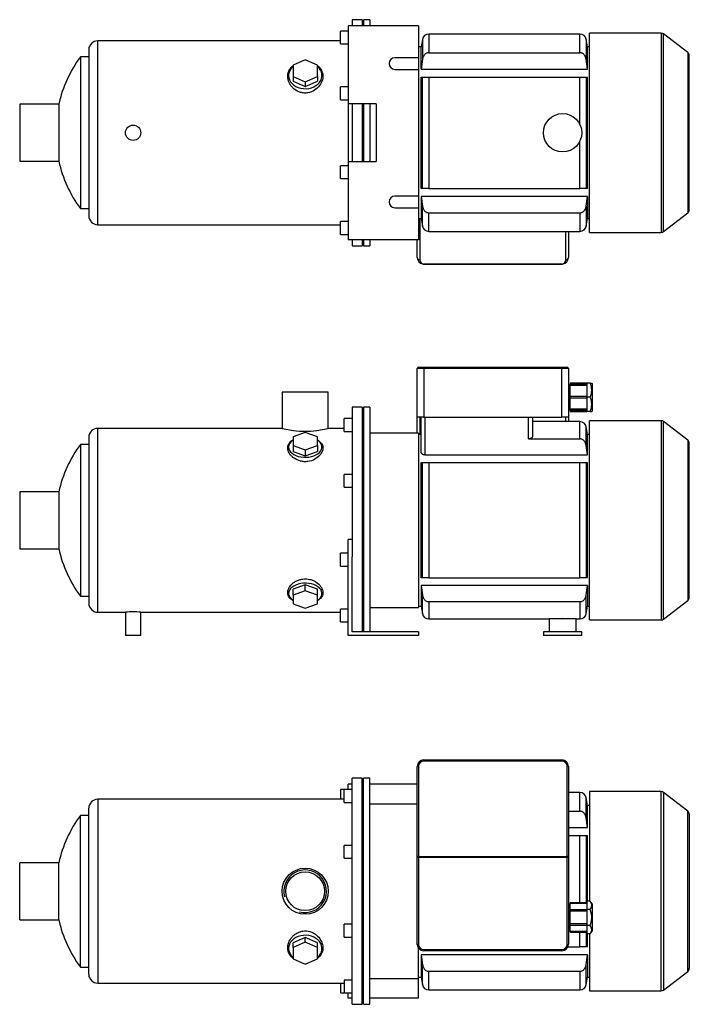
# Model space of a CAD drawing. Header units: millimetres. Extents: x 104 to 1166, y 28 to 800.
# Tile 1 of 2: x 104 to 627, y 32 to 800. Entities that reach past the tile are written whole.
import ezdxf

# ---------------------------------------------------------------- set-up
doc = ezdxf.new("R2010")
doc.units = ezdxf.units.MM
for name, color, linetype in [('1', 7, 'Continuous'), ('BASETTA_MEC_80_M', 7, 'Continuous'), ('CARCASSA_MEC_80-', 7, 'Continuous'), ('COPRIVENTOLA_MEC', 7, 'Continuous'), ('CORPO_MH_3-5_[8]', 7, 'Continuous'), ('FLANGIA_MOTORE_T', 7, 'Continuous'), ('PIEDINO_MEC_80_I', 7, 'Continuous'), ('STAFFA_3-5-9_INT', 7, 'Continuous')]:
    doc.layers.add(name, color=color, linetype=linetype)

# ---------------------------------------------------------------- blocks, each defined once
blk = doc.blocks.new('SE1')
at = {"layer": '1', "color": 7, "linetype": 'Continuous'}
for p, q in [((534.01, 110.58), (534.01, 111.09)), ((547.01, 111.09), (534.01, 111.09)), ((547.01, 110.58), (534.01, 110.58)), ((534.01, 105.59), (534.01, 110.58)), ((549.51, 112.29), (547.01, 112.29)), ((547.01, 112.29), (547.01, 109.12)), ((547.01, 109.12), (547.01, 105.94)), ((551.01, 110.32), (549.5, 112.3)), ((551.01, 110.32), (551.01, 88.86)), ((534.01, 104.65), (534.01, 105.59)), ((547.01, 105.59), (534.01, 105.59)), ((547.01, 104.65), (534.01, 104.65)), ((534.01, 94.53), (534.01, 104.65)), ((549.51, 105.94), (547.01, 105.94)), ((547.01, 105.94), (547.01, 99.59)), ((547.01, 94.53), (534.01, 94.53)), ((534.01, 93.59), (534.01, 94.53)), ((534.01, 88.6), (534.01, 93.59)), ((534.01, 93.59), (547.01, 93.59)), ((547.01, 99.59), (547.01, 93.24)), ((549.51, 93.24), (547.01, 93.24)), ((547.01, 93.24), (547.01, 90.06)), ((534.01, 88.6), (534.01, 88.09)), ((547.01, 88.6), (534.01, 88.6)), ((534.01, 88.09), (547.01, 88.09)), ((547.01, 90.06), (547.01, 86.89)), ((549.51, 86.89), (547.01, 86.89)), ((549.5, 86.88), (551.01, 88.86))]:
    blk.add_line(p, q, dxfattribs=at)
for points in [[(549.51, 105.94), (550.13, 106.76), (550.45, 107.5), (550.8, 108.33), (550.8, 109.12), (550.8, 109.91), (550.45, 110.73), (550.13, 111.47), (549.51, 112.29)], [(549.51, 93.24), (550.13, 94.88), (550.45, 96.36), (550.8, 98), (550.8, 99.58), (550.8, 101.16), (550.45, 102.82), (550.13, 104.3), (549.51, 105.94)], [(549.51, 86.89), (550.13, 87.71), (550.45, 88.45), (550.8, 89.27), (550.8, 90.07), (550.8, 90.85), (550.45, 91.68), (550.13, 92.42), (549.51, 93.24)]]:
    blk.add_open_spline(points, degree=2, knots=[0, 0, 0, 0.25, 0.25, 0.5, 0.5, 0.75, 0.75, 1, 1, 1], dxfattribs=at)
at = {"layer": 'BASETTA_MEC_80_M', "color": 7, "linetype": 'Continuous'}
for p, q in [((414.51, 147.06), (414.51, 217.59)), ((415.51, 217.75), (415.51, 147.21)), ((419.51, 222.59), (527.51, 222.59)), ((419.51, 222.59), (419.51, 221.75)), ((527.51, 221.75), (419.51, 221.75)), ((527.51, 222.59), (527.51, 221.75)), ((531.51, 147.21), (531.51, 217.75)), ((532.51, 217.59), (532.51, 147.06)), ((414.51, 146.43), (414.51, 147.06)), ((414.51, 78.59), (414.51, 146.43)), ((415.51, 146.43), (414.51, 146.43)), ((415.51, 147.21), (531.51, 147.21)), ((415.51, 147.21), (415.51, 146.43)), ((531.51, 146.43), (415.51, 146.43)), ((415.51, 146.43), (415.51, 78.59)), ((531.51, 146.43), (531.51, 147.21)), ((531.51, 78.59), (531.51, 146.43)), ((532.51, 146.43), (531.51, 146.43)), ((532.51, 147.06), (532.51, 146.43)), ((532.51, 146.43), (532.51, 78.59)), ((534.01, 107.09), (532.51, 107.09)), ((532.51, 92.09), (534.01, 92.09)), ((415.51, 78.59), (414.51, 78.59)), ((531.51, 78.59), (532.51, 78.59)), ((419.51, 74.59), (527.51, 74.59)), ((419.51, 74.59), (419.51, 73.59)), ((527.51, 73.59), (419.51, 73.59)), ((527.51, 74.59), (527.51, 73.59))]:
    blk.add_line(p, q, dxfattribs=at)
for centre, radius, start, end in [((419.51, 217.59), 5, 90, 180), ((419.51, 217.75), 4, 90, 180), ((527.51, 217.59), 5, 0, 90), ((527.51, 217.75), 4, 0, 90), ((419.51, 78.59), 5, 180, 270), ((419.51, 78.59), 4, 180, 270), ((527.51, 78.59), 4, 270, 0), ((527.51, 78.59), 5, 270, 0)]:
    blk.add_arc(centre, radius, start, end, dxfattribs=at)
for centre, major_axis, start_param, end_param in [((415.51, 217.59), (-1, 0), 4.712389, 6.283185), ((531.51, 217.59), (1, 0), 0, 1.570796), ((415.51, 147.06), (1, 0), 1.570796, 3.141593), ((531.51, 147.06), (1, 0), 0, 1.570796)]:
    blk.add_ellipse(centre, major_axis=major_axis, ratio=0.156434, start_param=start_param, end_param=end_param, dxfattribs=at)
at = {"layer": 'CARCASSA_MEC_80-', "color": 7, "linetype": 'Continuous'}
for p, q in [((541.55, 197.09), (532.51, 197.09)), ((541.55, 182.57), (541.55, 197.09)), ((546.47, 177.4), (546.47, 192.96)), ((547.51, 187.09), (546.47, 192.96)), ((547.51, 169.73), (547.51, 187.09)), ((549.01, 187.09), (547.51, 187.09)), ((532.51, 182.57), (541.55, 182.57)), ((547.51, 169.73), (546.47, 177.4)), ((532.51, 169.73), (547.51, 169.73)), ((532.51, 163.59), (541.55, 163.59)), ((541.55, 111.09), (541.55, 163.59)), ((541.55, 163.59), (546.47, 163.59)), ((546.47, 163.59), (547.51, 163.59)), ((546.47, 163.59), (546.47, 111.09)), ((547.51, 112.29), (547.51, 163.59)), ((541.55, 76.59), (541.55, 88.09)), ((546.47, 88.09), (546.47, 76.59)), ((547.51, 76.59), (547.51, 86.89)), ((547.51, 70.45), (417.51, 70.45)), ((417.51, 70.45), (417.51, 53.09)), ((532.09, 76.59), (541.55, 76.59)), ((546.47, 76.59), (541.55, 76.59)), ((547.51, 76.59), (546.47, 76.59)), ((546.47, 62.78), (547.51, 70.45)), ((547.51, 70.45), (547.51, 53.09)), ((418.54, 47.22), (418.54, 62.78)), ((546.47, 47.22), (546.47, 62.78)), ((423.47, 57.61), (541.55, 57.61)), ((423.47, 43.09), (423.47, 57.61)), ((541.55, 57.61), (541.55, 43.09)), ((415.51, 53.09), (417.51, 53.09)), ((417.51, 53.09), (418.54, 47.22)), ((546.47, 47.22), (547.51, 53.09)), ((547.51, 53.09), (549.01, 53.09)), ((423.47, 43.09), (541.55, 43.09))]:
    blk.add_line(p, q, dxfattribs=at)
for centre, start, end in [((541.55, 192.09), 10, 90), ((423.47, 48.09), 190, 270), ((541.55, 48.09), 270, 350)]:
    blk.add_arc(centre, 5, start, end, dxfattribs=at)
for points, knots in [([(546.47, 177.4), (546.38, 178.05), (546.22, 178.67), (545.84, 179.56), (545.69, 179.86), (545.35, 180.41), (545.16, 180.67), (544.74, 181.16), (544.5, 181.39), (544, 181.8), (543.72, 181.97), (543.29, 182.19), (543.14, 182.26), (542.83, 182.37), (542.68, 182.42), (542.2, 182.53), (541.88, 182.57), (541.55, 182.57)], [0, 0, 0, 0, 0.25, 0.25, 0.375, 0.375, 0.5, 0.5, 0.625, 0.625, 0.75, 0.75, 0.8125, 0.8125, 0.875, 0.875, 1, 1, 1, 1]), ([(418.54, 62.78), (418.63, 62.13), (418.8, 61.51), (419.18, 60.62), (419.32, 60.32), (419.66, 59.77), (419.85, 59.51), (420.28, 59.02), (420.51, 58.79), (421.02, 58.38), (421.29, 58.21), (421.73, 57.99), (421.88, 57.92), (422.19, 57.81), (422.34, 57.76), (422.81, 57.65), (423.14, 57.61), (423.47, 57.61)], [0, 0, 0, 0, 0.25, 0.25, 0.375, 0.375, 0.5, 0.5, 0.625, 0.625, 0.75, 0.75, 0.8125, 0.8125, 0.875, 0.875, 1, 1, 1, 1]), ([(541.55, 57.61), (541.88, 57.61), (542.2, 57.65), (542.83, 57.8), (543.14, 57.91), (543.71, 58.2), (543.99, 58.38), (544.5, 58.78), (544.73, 59.01), (545.16, 59.5), (545.35, 59.76), (545.69, 60.32), (545.83, 60.6), (546.09, 61.2), (546.19, 61.51), (546.36, 62.14), (546.43, 62.45), (546.47, 62.78)], [0, 0, 0, 0, 0.125, 0.125, 0.25, 0.25, 0.375, 0.375, 0.5, 0.5, 0.625, 0.625, 0.75, 0.75, 0.875, 0.875, 1, 1, 1, 1])]:
    blk.add_open_spline(points, degree=3, knots=knots, dxfattribs=at)
blk.add_open_spline([(417.51, 70.45), (417.84, 67.89), (418.19, 65.33), (418.54, 62.78)], degree=3, dxfattribs=at)
at = {"layer": 'COPRIVENTOLA_MEC', "color": 7, "linetype": 'Continuous'}
for p, q in [((549.01, 197.84), (549.01, 112.29)), ((604.99, 197.84), (549.01, 197.84)), ((604.99, 42.34), (604.99, 197.84)), ((606.82, 197.22), (606.82, 42.96)), ((625.83, 182.63), (606.82, 197.22)), ((625.83, 57.55), (625.83, 182.63)), ((627.01, 180.25), (627.01, 59.93)), ((549.01, 86.89), (549.01, 42.34)), ((606.82, 42.96), (625.83, 57.55)), ((549.01, 42.34), (604.99, 42.34))]:
    blk.add_line(p, q, dxfattribs=at)
for centre, start, end in [((604.99, 194.84), 52.5, 90), ((624.01, 180.25), 0, 52.5), ((624.01, 59.93), 307.5, 0), ((604.99, 45.34), 270, 307.5)]:
    blk.add_arc(centre, 3, start, end, dxfattribs=at)
at = {"layer": 'CORPO_MH_3-5_[8]', "color": 7, "linetype": 'Continuous'}
for p, q in [((363.51, 31.84), (363.51, 208.34)), ((371.51, 208.34), (363.51, 208.34)), ((371.51, 31.84), (371.51, 208.34)), ((357.51, 189.46), (357.51, 199.46)), ((363.51, 199.46), (357.51, 199.46)), ((157.91, 55.34), (157.91, 184.84)), ((164.91, 191.84), (164.91, 48.34)), ((357.51, 191.84), (164.91, 191.84)), ((357.51, 189.46), (363.51, 189.46)), ((151.35, 60.84), (151.35, 179.34)), ((157.91, 179.34), (151.35, 179.34)), ((357.51, 145.9), (357.51, 155.9)), ((363.51, 155.9), (357.51, 155.9)), ((103.91, 97.84), (103.91, 142.34)), ((134.42, 142.34), (103.91, 142.34)), ((134.42, 97.84), (134.42, 142.34)), ((357.51, 145.9), (363.51, 145.9)), ((103.91, 97.84), (134.42, 97.84)), ((357.51, 84.28), (357.51, 94.28)), ((363.51, 94.28), (357.51, 94.28)), ((327.01, 84.1), (317.51, 79.78)), ((327.01, 80.4), (317.51, 76.08)), ((317.51, 76.08), (317.51, 79.78)), ((336.51, 79.78), (327.01, 84.1)), ((327.01, 80.4), (327.01, 84.1)), ((336.51, 76.08), (327.01, 80.4)), ((336.51, 76.08), (336.51, 79.78)), ((357.51, 84.28), (363.51, 84.28)), ((317.51, 76.08), (317.51, 67.44)), ((336.51, 67.44), (336.51, 76.08)), ((317.51, 67.44), (327.01, 63.12)), ((327.01, 63.12), (336.51, 67.44)), ((151.35, 60.84), (157.91, 60.84)), ((164.91, 48.34), (357.51, 48.34)), ((357.51, 50.72), (357.51, 40.72)), ((363.51, 50.72), (357.51, 50.72)), ((357.51, 40.72), (363.51, 40.72)), ((363.51, 31.84), (371.51, 31.84))]:
    blk.add_line(p, q, dxfattribs=at)
for radius in [18, 15.15]:
    blk.add_circle((326.91, 120.09), radius, dxfattribs=at)
for centre, radius, start, end in [((164.91, 184.84), 7, 90, 180), ((231.91, 120.09), 100, 143.66538, 167.14409), ((326.91, 120.09), 16.62, 255, 195), ((231.91, 120.09), 100, 192.85591, 216.33462), ((164.91, 55.34), 7, 180, 270)]:
    blk.add_arc(centre, radius, start, end, dxfattribs=at)
for start_param, end_param in [(2.390244, 6.283185), (0, 0.751348)]:
    blk.add_ellipse((327.01, 75.45), major_axis=(-13, 0), ratio=0.788011, start_param=start_param, end_param=end_param, dxfattribs=at)
blk.add_open_spline([(317.5, 67.7), (317.14, 67.97), (316.8, 68.25), (315.92, 69.08), (315.42, 69.66), (314.14, 71.52), (313.6, 72.89), (313.15, 75.85), (313.25, 77.37), (314.09, 80.44), (314.82, 81.94), (316.37, 84.03), (316.95, 84.68), (318.25, 85.9), (318.98, 86.46), (320.54, 87.45), (321.36, 87.87), (323.11, 88.55), (324.05, 88.8), (326.87, 89.24), (328.84, 89.11), (331.57, 88.32), (332.46, 87.96), (334.11, 87.09), (334.88, 86.58), (337.02, 84.86), (338.17, 83.49), (339.87, 80.58), (340.42, 79.03), (340.86, 75.98), (340.76, 74.45), (339.93, 71.64), (339.18, 70.32), (337.68, 68.66), (337.14, 68.17), (336.53, 67.72)], degree=3, knots=[0.1389216, 0.1389216, 0.1389216, 0.1389216, 0.15625, 0.15625, 0.1875, 0.1875, 0.25, 0.25, 0.3125, 0.3125, 0.375, 0.375, 0.40625, 0.40625, 0.4375, 0.4375, 0.46875, 0.46875, 0.5, 0.5, 0.5625, 0.5625, 0.59375, 0.59375, 0.625, 0.625, 0.6875, 0.6875, 0.75, 0.75, 0.8125, 0.8125, 0.875, 0.875, 0.9041554, 0.9041554, 0.9041554, 0.9041554], dxfattribs=at)
at = {"layer": 'FLANGIA_MOTORE_T', "color": 7, "linetype": 'Continuous'}
for p, q in [((372.51, 31.84), (372.51, 208.34)), ((377.51, 208.34), (372.51, 208.34)), ((377.51, 31.84), (377.51, 208.34)), ((372.51, 206.84), (371.51, 206.84)), ((414.51, 188.09), (377.51, 188.09)), ((415.51, 52.09), (415.51, 75.59)), ((377.51, 52.09), (415.51, 52.09)), ((371.51, 33.34), (372.51, 33.34)), ((372.51, 31.84), (377.51, 31.84))]:
    blk.add_line(p, q, dxfattribs=at)
at = {"layer": 'STAFFA_3-5-9_INT', "color": 7, "linetype": 'Continuous'}
for p, q in [((363.51, 203.59), (360.51, 203.59)), ((360.51, 199.46), (360.51, 203.59)), ((414.51, 203.59), (377.51, 203.59)), ((354.51, 199.46), (354.51, 191.84)), ((357.51, 199.46), (354.51, 199.46)), ((354.51, 48.34), (354.51, 40.72)), ((415.51, 36.59), (415.51, 52.09)), ((354.51, 40.72), (357.51, 40.72)), ((360.51, 36.59), (360.51, 40.72)), ((363.51, 36.59), (360.51, 36.59)), ((415.51, 36.59), (377.51, 36.59))]:
    blk.add_line(p, q, dxfattribs=at)
blk = doc.blocks.new('SE2')
at = {"layer": '1', "color": 7, "linetype": 'Continuous'}
for p, q in [((534.01, 516.66), (534.01, 515.69)), ((547.01, 516.66), (534.01, 516.66)), ((534.01, 514.93), (534.01, 515.69)), ((547.01, 515.69), (534.01, 515.69)), ((549.51, 516.66), (547.01, 516.66)), ((547.01, 516.66), (547.01, 511.16)), ((549.51, 516.66), (550.8, 516.66)), ((551.01, 516.39), (550.8, 516.67)), ((551.01, 516.39), (551.01, 494.94)), ((547.01, 514.93), (534.01, 514.93)), ((534.01, 506.16), (534.01, 514.93)), ((547.01, 511.16), (547.01, 505.66)), ((534.01, 505.16), (534.01, 506.16)), ((547.01, 506.16), (534.01, 506.16)), ((534.01, 496.4), (534.01, 505.16)), ((534.01, 505.16), (547.01, 505.16)), ((549.51, 505.66), (547.01, 505.66)), ((547.01, 505.66), (547.01, 500.16)), ((547.01, 500.16), (547.01, 494.66)), ((547.01, 496.4), (534.01, 496.4)), ((534.01, 495.64), (534.01, 496.4)), ((534.01, 495.64), (534.01, 494.66)), ((534.01, 495.64), (547.01, 495.64)), ((534.01, 494.66), (547.01, 494.66)), ((549.51, 494.66), (547.01, 494.66)), ((549.51, 494.66), (550.8, 494.66)), ((550.8, 494.66), (551.01, 494.94))]:
    blk.add_line(p, q, dxfattribs=at)
for centre in [(538.29, 511.16), (538.29, 500.16)]:
    blk.add_arc(centre, 12.5, 333.89139, 26.10861, dxfattribs=at)
at = {"layer": 'BASETTA_MEC_80_M', "color": 7, "linetype": 'Continuous'}
for p, q in [((414.51, 490.16), (414.51, 528.16)), ((419.51, 528.16), (414.51, 528.16)), ((415.51, 529.16), (419.51, 529.16)), ((419.51, 529.16), (527.51, 529.16)), ((419.51, 529.16), (419.51, 528.16)), ((419.51, 528.16), (419.51, 490.16)), ((527.51, 528.16), (419.51, 528.16)), ((527.51, 529.16), (531.51, 529.16)), ((527.51, 529.16), (527.51, 528.16)), ((527.51, 490.16), (527.51, 528.16)), ((532.51, 528.16), (527.51, 528.16)), ((532.51, 528.16), (532.51, 490.16)), ((534.01, 513.16), (532.51, 513.16)), ((532.51, 498.16), (534.01, 498.16)), ((419.51, 490.16), (414.51, 490.16)), ((414.51, 477.66), (414.51, 490.16)), ((416.51, 490.16), (416.51, 476.66)), ((419.51, 490.16), (527.51, 490.16)), ((532.51, 490.16), (527.51, 490.16)), ((530.51, 486.66), (530.51, 490.16)), ((532.51, 490.16), (532.51, 486.66))]:
    blk.add_line(p, q, dxfattribs=at)
for centre, start, end in [((415.51, 528.16), 90, 180), ((531.51, 528.16), 0, 90)]:
    blk.add_arc(centre, 1, start, end, dxfattribs=at)
at = {"layer": 'CARCASSA_MEC_80-', "color": 7, "linetype": 'Continuous'}
for p, q in [((417.51, 463.04), (417.51, 490.16)), ((420.51, 490.16), (420.51, 460.62)), ((501.51, 473.2), (501.51, 490.16)), ((504.51, 490.16), (504.51, 475.15)), ((541.55, 486.66), (504.51, 486.66)), ((541.55, 473.2), (541.55, 486.66)), ((417.51, 476.66), (415.51, 476.66)), ((546.47, 468.12), (546.47, 482.53)), ((547.51, 476.66), (546.47, 482.53)), ((547.51, 460.62), (547.51, 476.66)), ((549.01, 476.66), (547.51, 476.66)), ((501.51, 473.2), (541.55, 473.2)), ((547.51, 460.62), (546.47, 468.12)), ((417.51, 364.66), (417.51, 454.66)), ((417.51, 454.66), (418.54, 454.66)), ((418.54, 364.66), (418.54, 454.66)), ((418.54, 454.66), (423.47, 454.66)), ((420.51, 460.62), (547.51, 460.62)), ((423.47, 454.66), (541.55, 454.66)), ((423.47, 454.66), (423.47, 364.66)), ((541.55, 364.66), (541.55, 454.66)), ((541.55, 454.66), (546.47, 454.66)), ((546.47, 454.66), (547.51, 454.66)), ((546.47, 454.66), (546.47, 364.66)), ((547.51, 364.66), (547.51, 454.66)), ((418.54, 364.66), (417.51, 364.66)), ((423.47, 364.66), (418.54, 364.66)), ((423.47, 364.66), (541.55, 364.66)), ((546.47, 364.66), (541.55, 364.66)), ((547.51, 364.66), (546.47, 364.66)), ((547.51, 358.71), (417.51, 358.71)), ((417.51, 358.71), (417.51, 342.66)), ((417.51, 358.71), (418.54, 351.2)), ((546.47, 351.2), (547.51, 358.71)), ((547.51, 358.71), (547.51, 342.66)), ((418.54, 336.8), (418.54, 351.2)), ((423.47, 346.13), (541.55, 346.13)), ((423.47, 346.13), (423.47, 332.66)), ((541.55, 346.13), (541.55, 332.66)), ((546.47, 336.8), (546.47, 351.2)), ((415.51, 342.66), (417.51, 342.66)), ((417.51, 342.66), (418.54, 336.8)), ((546.47, 336.8), (547.51, 342.66)), ((547.51, 342.66), (549.01, 342.66)), ((423.47, 332.66), (517.51, 332.66)), ((538.51, 332.66), (541.55, 332.66))]:
    blk.add_line(p, q, dxfattribs=at)
for centre, radius, start, end in [((541.55, 481.66), 5, 10, 90), ((423.47, 337.66), 5, 190, 270), ((528.01, 255.85), 77.01, 85.9047, 94.0953), ((541.55, 337.66), 5, 270, 350)]:
    blk.add_arc(centre, radius, start, end, dxfattribs=at)
for points, knots in [([(504.51, 475.15), (504.51, 474.92), (504.44, 474.7), (504.24, 474.37), (504.16, 474.26), (503.96, 474.05), (503.85, 473.95), (503.59, 473.76), (503.44, 473.67), (503.12, 473.51), (502.94, 473.44), (502.56, 473.32), (502.36, 473.28), (501.94, 473.22), (501.73, 473.2), (501.51, 473.2)], [0, 0, 0, 0, 0.25, 0.25, 0.375, 0.375, 0.5, 0.5, 0.625, 0.625, 0.75, 0.75, 0.875, 0.875, 1, 1, 1, 1]), ([(546.47, 468.12), (546.38, 468.76), (546.21, 469.38), (545.83, 470.26), (545.68, 470.55), (545.34, 471.09), (545.15, 471.35), (544.73, 471.83), (544.49, 472.05), (543.98, 472.45), (543.71, 472.62), (543.27, 472.83), (543.12, 472.89), (542.82, 473), (542.67, 473.05), (542.2, 473.16), (541.87, 473.2), (541.55, 473.2)], [0, 0, 0, 0, 0.25, 0.25, 0.375, 0.375, 0.5, 0.5, 0.625, 0.625, 0.75, 0.75, 0.8125, 0.8125, 0.875, 0.875, 1, 1, 1, 1]), ([(420.51, 460.62), (420.28, 460.62), (420.06, 460.64), (419.63, 460.73), (419.42, 460.79), (419.04, 460.94), (418.86, 461.03), (418.54, 461.23), (418.4, 461.34), (418.14, 461.58), (418.03, 461.7), (417.84, 461.96), (417.76, 462.09), (417.64, 462.36), (417.59, 462.49), (417.52, 462.76), (417.51, 462.9), (417.51, 463.04)], [0, 0, 0, 0, 0.125, 0.125, 0.25, 0.25, 0.375, 0.375, 0.5, 0.5, 0.625, 0.625, 0.75, 0.75, 0.875, 0.875, 1, 1, 1, 1]), ([(418.54, 351.2), (418.63, 350.56), (418.8, 349.95), (419.18, 349.07), (419.33, 348.78), (419.67, 348.24), (419.87, 347.98), (420.29, 347.5), (420.53, 347.27), (421.04, 346.88), (421.31, 346.71), (421.74, 346.5), (421.89, 346.43), (422.2, 346.32), (422.35, 346.28), (422.82, 346.17), (423.14, 346.13), (423.47, 346.13)], [0, 0, 0, 0, 0.25, 0.25, 0.375, 0.375, 0.5, 0.5, 0.625, 0.625, 0.75, 0.75, 0.8125, 0.8125, 0.875, 0.875, 1, 1, 1, 1]), ([(541.55, 346.13), (541.87, 346.13), (542.19, 346.17), (542.81, 346.31), (543.12, 346.42), (543.7, 346.7), (543.97, 346.87), (544.48, 347.27), (544.72, 347.49), (545.14, 347.97), (545.34, 348.23), (545.68, 348.77), (545.83, 349.06), (546.08, 349.64), (546.19, 349.95), (546.36, 350.57), (546.43, 350.88), (546.47, 351.2)], [0, 0, 0, 0, 0.125, 0.125, 0.25, 0.25, 0.375, 0.375, 0.5, 0.5, 0.625, 0.625, 0.75, 0.75, 0.875, 0.875, 1, 1, 1, 1])]:
    blk.add_open_spline(points, degree=3, knots=knots, dxfattribs=at)
at = {"layer": 'COPRIVENTOLA_MEC', "color": 7, "linetype": 'Continuous'}
for p, q in [((549.01, 331.91), (549.01, 487.41)), ((604.99, 487.41), (549.01, 487.41)), ((604.99, 487.41), (604.99, 331.91)), ((606.82, 332.53), (606.82, 486.79)), ((625.83, 472.2), (606.82, 486.79)), ((625.83, 472.2), (625.83, 347.13)), ((627.01, 349.51), (627.01, 469.82)), ((606.82, 332.53), (625.83, 347.13)), ((549.01, 331.91), (604.99, 331.91))]:
    blk.add_line(p, q, dxfattribs=at)
for centre, start, end in [((604.99, 484.41), 52.5, 90), ((624.01, 469.82), 0, 52.5), ((624.01, 349.51), 307.5, 0), ((604.99, 334.91), 270, 307.5)]:
    blk.add_arc(centre, 3, start, end, dxfattribs=at)
at = {"layer": 'CORPO_MH_3-5_[8]', "color": 7, "linetype": 'Continuous'}
for p, q in [((344.91, 509.66), (308.91, 509.66)), ((308.91, 509.66), (308.91, 481.41)), ((344.91, 481.41), (344.91, 509.66)), ((363.51, 497.91), (363.51, 381.1)), ((371.51, 497.91), (363.51, 497.91)), ((371.51, 497.91), (371.51, 322.66)), ((357.51, 479.04), (357.51, 489.04)), ((363.51, 489.04), (357.51, 489.04)), ((164.91, 337.91), (164.91, 481.41)), ((308.94, 481.41), (164.91, 481.41)), ((327.01, 478.28), (317.51, 474.9)), ((336.51, 474.9), (327.01, 478.28)), ((357.51, 481.41), (344.91, 481.41)), ((357.51, 479.04), (363.51, 479.04)), ((151.35, 468.91), (151.35, 350.41)), ((157.91, 468.91), (151.35, 468.91)), ((157.91, 474.41), (157.91, 344.91)), ((317.51, 474.9), (317.51, 468.15)), ((336.51, 468.15), (336.51, 474.9)), ((317.51, 468.15), (317.51, 463.42)), ((317.51, 468.15), (327.01, 464.77)), ((317.51, 463.42), (327.01, 460.04)), ((327.01, 464.77), (336.51, 468.15)), ((327.01, 464.77), (327.01, 460.04)), ((327.01, 460.04), (336.51, 463.42)), ((336.51, 468.15), (336.51, 463.42)), ((357.51, 435.47), (357.51, 445.47)), ((363.51, 445.47), (357.51, 445.47)), ((103.91, 431.91), (103.91, 387.41)), ((134.42, 431.91), (103.91, 431.91)), ((134.42, 431.91), (134.42, 387.41)), ((357.51, 435.47), (363.51, 435.47)), ((103.91, 387.41), (134.42, 387.41)), ((327.01, 359.29), (317.51, 355.91)), ((317.51, 351.18), (317.51, 355.91)), ((327.01, 354.56), (317.51, 351.18)), ((336.51, 355.91), (327.01, 359.29)), ((327.01, 354.56), (327.01, 359.29)), ((336.51, 351.18), (327.01, 354.56)), ((336.51, 351.18), (336.51, 355.91)), ((151.35, 350.41), (157.91, 350.41)), ((317.51, 351.18), (317.51, 344.43)), ((336.51, 344.43), (336.51, 351.18)), ((317.51, 344.43), (327.01, 341.05)), ((327.01, 341.05), (336.51, 344.43)), ((164.91, 337.91), (186.51, 337.91)), ((186.51, 337.91), (186.51, 319.66)), ((198.49, 337.91), (354.51, 337.91)), ((198.51, 319.66), (198.51, 337.92)), ((198.51, 319.66), (186.51, 319.66))]:
    blk.add_line(p, q, dxfattribs=at)
for centre, radius, start, end in [((164.91, 474.41), 7, 90, 180), ((326.91, 550.89), 71.77, 255.4749, 284.5251), ((231.91, 409.66), 100, 143.66538, 167.14409), ((231.91, 409.66), 100, 192.85591, 216.33462), ((164.91, 344.91), 7, 180, 270), ((192.51, 266.41), 71.76, 85.20375, 94.79625)]:
    blk.add_arc(centre, radius, start, end, dxfattribs=at)
for centre, start_param, end_param in [((327.01, 466.79), 0, 3.892941), ((327.01, 466.79), 5.531837, 6.283185), ((327.01, 352.53), 2.390244, 6.283185), ((327.01, 352.53), 0, 0.751348)]:
    blk.add_ellipse(centre, major_axis=(-13, 0), ratio=0.615661, start_param=start_param, end_param=end_param, dxfattribs=at)
for points, knots in [([(328.99, 455.51), (328.03, 455.39), (327.08, 455.35), (325.19, 455.46), (324.23, 455.61), (321.5, 456.29), (319.82, 457.06), (317.71, 458.5), (317.06, 459.03), (315.92, 460.13), (315.42, 460.71), (314.14, 462.51), (313.6, 463.74), (313.15, 466.18), (313.25, 467.34), (314.09, 469.49), (314.82, 470.45), (316.34, 471.67), (316.88, 472.03), (317.49, 472.35)], [0, 0, 0, 0, 0.03125, 0.03125, 0.0625, 0.0625, 0.125, 0.125, 0.15625, 0.15625, 0.1875, 0.1875, 0.25, 0.25, 0.3125, 0.3125, 0.375, 0.375, 0.4043708, 0.4043708, 0.4043708, 0.4043708]), ([(336.54, 472.34), (337.53, 471.81), (338.36, 471.19), (339.87, 469.58), (340.42, 468.53), (340.86, 466.28), (340.76, 465.06), (339.93, 462.62), (339.18, 461.37), (337.13, 459.1), (335.8, 458.03), (332.71, 456.37), (330.9, 455.76), (328.99, 455.51)], [0.6394434, 0.6394434, 0.6394434, 0.6394434, 0.6875, 0.6875, 0.75, 0.75, 0.8125, 0.8125, 0.875, 0.875, 0.9375, 0.9375, 1, 1, 1, 1]), ([(317.5, 346.97), (317.14, 347.16), (316.8, 347.37), (315.92, 347.96), (315.42, 348.38), (314.14, 349.76), (313.6, 350.79), (313.15, 353.06), (313.25, 354.26), (314.09, 356.72), (314.82, 357.94), (316.37, 359.66), (316.95, 360.21), (318.25, 361.22), (318.98, 361.7), (320.54, 362.54), (321.36, 362.89), (323.11, 363.47), (324.05, 363.69), (326.87, 364.06), (328.84, 363.95), (331.57, 363.28), (332.46, 362.97), (334.11, 362.23), (334.88, 361.8), (337.02, 360.35), (338.17, 359.22), (339.87, 356.83), (340.42, 355.58), (340.86, 353.16), (340.76, 351.98), (339.93, 349.84), (339.18, 348.87), (337.68, 347.66), (337.14, 347.3), (336.53, 346.98)], [0.1389216, 0.1389216, 0.1389216, 0.1389216, 0.15625, 0.15625, 0.1875, 0.1875, 0.25, 0.25, 0.3125, 0.3125, 0.375, 0.375, 0.40625, 0.40625, 0.4375, 0.4375, 0.46875, 0.46875, 0.5, 0.5, 0.5625, 0.5625, 0.59375, 0.59375, 0.625, 0.625, 0.6875, 0.6875, 0.75, 0.75, 0.8125, 0.8125, 0.875, 0.875, 0.9041554, 0.9041554, 0.9041554, 0.9041554])]:
    blk.add_open_spline(points, degree=3, knots=knots, dxfattribs=at)
at = {"layer": 'FLANGIA_MOTORE_T', "color": 7, "linetype": 'Continuous'}
for p, q in [((372.51, 496.41), (371.51, 496.41)), ((372.51, 497.91), (372.51, 322.66)), ((377.51, 497.91), (372.51, 497.91)), ((377.51, 497.91), (377.51, 322.66)), ((415.51, 477.66), (377.51, 477.66)), ((415.51, 477.66), (415.51, 341.66)), ((377.51, 341.66), (415.51, 341.66)), ((371.51, 322.91), (372.51, 322.91))]:
    blk.add_line(p, q, dxfattribs=at)
at = {"layer": 'PIEDINO_MEC_80_I', "color": 7, "linetype": 'Continuous'}
for p, q in [((538.51, 332.66), (517.51, 332.66)), ((517.51, 332.66), (517.51, 322.66)), ((538.51, 322.66), (538.51, 332.66)), ((543.01, 322.66), (513.01, 322.66)), ((513.01, 322.66), (513.01, 319.66)), ((543.01, 319.66), (513.01, 319.66)), ((543.01, 319.66), (543.01, 322.66))]:
    blk.add_line(p, q, dxfattribs=at)
at = {"layer": 'STAFFA_3-5-9_INT', "color": 7, "linetype": 'Continuous'}
for p, q in [((360.51, 319.66), (360.51, 394.66)), ((363.51, 394.66), (360.51, 394.66)), ((354.51, 373.86), (354.51, 383.86)), ((360.51, 383.86), (354.51, 383.86)), ((363.51, 322.66), (363.51, 381.1)), ((354.51, 373.86), (360.51, 373.86)), ((354.51, 330.29), (354.51, 340.29)), ((360.51, 340.29), (354.51, 340.29)), ((354.51, 330.29), (360.51, 330.29)), ((415.51, 319.66), (360.51, 319.66)), ((415.51, 322.66), (363.51, 322.66)), ((415.51, 322.66), (415.51, 319.66))]:
    blk.add_line(p, q, dxfattribs=at)
blk = doc.blocks.new('SE3')
at = {"layer": 'BASETTA_MEC_80_M', "color": 7, "linetype": 'Continuous'}
for p, q in [((416.51, 645.15), (416.51, 612.88)), ((530.51, 612.88), (530.51, 635.15)), ((532.51, 635.15), (532.51, 614.65)), ((414.51, 614.65), (414.51, 628.65)), ((419.04, 609.69), (418.66, 609.72)), ((419.04, 609.69), (527.98, 609.69)), ((527.51, 609.65), (419.51, 609.65)), ((528.35, 609.72), (527.98, 609.69))]:
    blk.add_line(p, q, dxfattribs=at)
for centre, radius, start, end in [((419.51, 614.65), 5, 180, 260.25299), ((419.68, 612.8), 3.18, 178.53632, 258.24971), ((419.51, 614.65), 5, 260.25299, 270), ((527.51, 614.65), 5, 270, 279.74701), ((527.33, 612.8), 3.18, 281.75029, 1.46368), ((527.51, 614.65), 5, 279.74701, 0)]:
    blk.add_arc(centre, radius, start, end, dxfattribs=at)
for centre, major_axis, start_param, end_param in [((416.51, 614.65), (2, 0), 3.141593, 4.712389), ((530.51, 614.65), (-2, 0), 1.570796, 3.141593)]:
    blk.add_ellipse(centre, major_axis=major_axis, ratio=0.884615, start_param=start_param, end_param=end_param, dxfattribs=at)
at = {"layer": 'CARCASSA_MEC_80-', "color": 7, "linetype": 'Continuous'}
for p, q in [((418.54, 785.02), (417.51, 779.15)), ((418.54, 785.02), (418.54, 769.46)), ((423.47, 789.15), (423.47, 774.63)), ((541.55, 789.15), (423.47, 789.15)), ((541.55, 774.63), (541.55, 789.15)), ((546.47, 785.02), (546.47, 769.46)), ((547.51, 779.15), (546.47, 785.02)), ((417.51, 779.15), (415.51, 779.15)), ((417.51, 761.79), (417.51, 779.15)), ((547.51, 761.79), (547.51, 779.15)), ((549.01, 779.15), (547.51, 779.15)), ((423.47, 774.63), (541.55, 774.63)), ((547.51, 761.79), (546.47, 769.46)), ((417.51, 761.79), (547.51, 761.79)), ((417.51, 668.65), (417.51, 755.65)), ((417.51, 755.65), (418.54, 755.65)), ((418.54, 668.65), (418.54, 755.65)), ((418.54, 755.65), (423.47, 755.65)), ((423.47, 755.65), (541.55, 755.65)), ((423.47, 755.65), (423.47, 668.65)), ((541.55, 718.6), (541.55, 755.65)), ((541.55, 755.65), (546.47, 755.65)), ((546.47, 755.65), (547.51, 755.65)), ((546.47, 755.65), (546.47, 668.65)), ((547.51, 668.65), (547.51, 755.65)), ((541.55, 668.65), (541.55, 705.7)), ((418.54, 668.65), (417.51, 668.65)), ((423.47, 668.65), (418.54, 668.65)), ((423.47, 668.65), (541.55, 668.65)), ((546.47, 668.65), (541.55, 668.65)), ((547.51, 668.65), (546.47, 668.65)), ((547.51, 662.51), (417.51, 662.51)), ((417.51, 662.51), (417.51, 645.15)), ((417.51, 662.51), (418.54, 654.84)), ((546.47, 654.84), (547.51, 662.51)), ((547.51, 662.51), (547.51, 645.15)), ((418.54, 639.28), (418.54, 654.84)), ((546.47, 654.84), (546.47, 639.28)), ((423.47, 649.67), (541.55, 649.67)), ((423.47, 635.15), (423.47, 649.67)), ((541.55, 649.67), (541.55, 635.15)), ((415.51, 645.15), (417.51, 645.15)), ((417.51, 645.15), (418.54, 639.28)), ((546.47, 639.28), (547.51, 645.15)), ((547.51, 645.15), (549.01, 645.15)), ((423.47, 635.15), (541.55, 635.15))]:
    blk.add_line(p, q, dxfattribs=at)
for centre, start, end in [((423.47, 784.15), 90, 170), ((541.55, 784.15), 10, 90), ((423.47, 640.15), 190, 270), ((541.55, 640.15), 270, 350)]:
    blk.add_arc(centre, 5, start, end, dxfattribs=at)
blk.add_open_spline([(418.54, 769.46), (418.19, 766.91), (417.84, 764.35), (417.51, 761.79)], degree=3, dxfattribs=at)
for points, knots in [([(423.47, 774.63), (423.14, 774.63), (422.82, 774.59), (422.19, 774.44), (421.88, 774.33), (421.3, 774.04), (421.03, 773.86), (420.52, 773.46), (420.29, 773.23), (419.86, 772.74), (419.67, 772.48), (419.33, 771.92), (419.18, 771.64), (418.93, 771.04), (418.82, 770.73), (418.65, 770.1), (418.59, 769.79), (418.54, 769.46)], [0, 0, 0, 0, 0.125, 0.125, 0.25, 0.25, 0.375, 0.375, 0.5, 0.5, 0.625, 0.625, 0.75, 0.75, 0.875, 0.875, 1, 1, 1, 1]), ([(546.47, 769.46), (546.38, 770.11), (546.22, 770.73), (545.84, 771.62), (545.69, 771.92), (545.35, 772.47), (545.16, 772.73), (544.74, 773.22), (544.5, 773.45), (544, 773.85), (543.72, 774.03), (543.29, 774.25), (543.14, 774.32), (542.83, 774.43), (542.68, 774.48), (542.2, 774.59), (541.88, 774.63), (541.55, 774.63)], [0, 0, 0, 0, 0.25, 0.25, 0.375, 0.375, 0.5, 0.5, 0.625, 0.625, 0.75, 0.75, 0.8125, 0.8125, 0.875, 0.875, 1, 1, 1, 1]), ([(418.54, 654.84), (418.63, 654.19), (418.8, 653.57), (419.18, 652.68), (419.32, 652.38), (419.66, 651.83), (419.85, 651.57), (420.28, 651.08), (420.51, 650.85), (421.02, 650.44), (421.29, 650.27), (421.73, 650.05), (421.88, 649.98), (422.19, 649.87), (422.34, 649.82), (422.81, 649.71), (423.14, 649.67), (423.47, 649.67)], [0, 0, 0, 0, 0.25, 0.25, 0.375, 0.375, 0.5, 0.5, 0.625, 0.625, 0.75, 0.75, 0.8125, 0.8125, 0.875, 0.875, 1, 1, 1, 1]), ([(541.55, 649.67), (541.88, 649.67), (542.2, 649.71), (542.83, 649.86), (543.14, 649.97), (543.71, 650.26), (543.99, 650.44), (544.5, 650.84), (544.73, 651.07), (545.16, 651.56), (545.35, 651.82), (545.69, 652.37), (545.83, 652.66), (546.09, 653.26), (546.19, 653.57), (546.36, 654.2), (546.43, 654.51), (546.47, 654.84)], [0, 0, 0, 0, 0.125, 0.125, 0.25, 0.25, 0.375, 0.375, 0.5, 0.5, 0.625, 0.625, 0.75, 0.75, 0.875, 0.875, 1, 1, 1, 1])]:
    blk.add_open_spline(points, degree=3, knots=knots, dxfattribs=at)
at = {"layer": 'COPRIVENTOLA_MEC', "color": 7, "linetype": 'Continuous'}
for p, q in [((549.01, 634.4), (549.01, 789.9)), ((604.99, 789.9), (549.01, 789.9)), ((604.99, 789.9), (604.99, 634.4)), ((606.82, 635.02), (606.82, 789.28)), ((625.83, 774.69), (606.82, 789.28)), ((625.83, 774.69), (625.83, 649.61)), ((627.01, 651.99), (627.01, 772.31)), ((606.82, 635.02), (625.83, 649.61)), ((549.01, 634.4), (604.99, 634.4))]:
    blk.add_line(p, q, dxfattribs=at)
for centre, start, end in [((604.99, 786.9), 52.5, 90), ((624.01, 772.31), 0, 52.5), ((624.01, 651.99), 307.5, 0), ((604.99, 637.4), 270, 307.5)]:
    blk.add_arc(centre, 3, start, end, dxfattribs=at)
at = {"layer": 'CORPO_MH_3-5_[8]', "color": 7, "linetype": 'Continuous'}
for p, q in [((363.51, 800.4), (363.51, 795.65)), ((371.51, 800.4), (363.51, 800.4)), ((371.51, 800.4), (371.51, 795.65)), ((157.91, 776.9), (157.91, 647.4)), ((164.91, 640.4), (164.91, 783.9)), ((354.51, 783.9), (164.91, 783.9)), ((151.35, 771.4), (151.35, 652.9)), ((157.91, 771.4), (151.35, 771.4)), ((327.01, 769.12), (317.51, 764.8)), ((336.51, 764.8), (327.01, 769.12)), ((317.51, 764.8), (317.51, 756.16)), ((336.51, 756.16), (336.51, 764.8)), ((317.51, 756.16), (317.51, 752.46)), ((317.51, 756.16), (327.01, 751.83)), ((327.01, 751.83), (336.51, 756.16)), ((336.51, 756.16), (336.51, 752.46)), ((317.51, 752.46), (327.01, 748.14)), ((327.01, 748.14), (336.51, 752.46)), ((327.01, 751.83), (327.01, 748.14)), ((103.91, 734.4), (103.91, 689.9)), ((134.42, 734.4), (103.91, 734.4)), ((134.42, 734.4), (134.42, 689.9)), ((363.51, 734.65), (363.51, 689.65)), ((371.51, 734.65), (371.51, 689.65)), ((103.91, 689.9), (134.42, 689.9)), ((151.35, 652.9), (157.91, 652.9)), ((164.91, 640.4), (354.51, 640.4)), ((363.51, 628.65), (363.51, 623.9)), ((363.51, 623.9), (371.51, 623.9)), ((371.51, 628.65), (371.51, 623.9))]:
    blk.add_line(p, q, dxfattribs=at)
blk.add_circle((192.51, 712.15), 6, dxfattribs=at)
for centre, radius, start, end in [((164.91, 776.9), 7, 90, 180), ((231.91, 712.15), 100, 143.66538, 167.14409), ((231.91, 712.15), 100, 192.85591, 216.33462), ((164.91, 647.4), 7, 180, 270)]:
    blk.add_arc(centre, radius, start, end, dxfattribs=at)
for start_param, end_param in [(0, 3.892941), (5.531837, 6.283185)]:
    blk.add_ellipse((327.01, 756.78), major_axis=(-13, 0), ratio=0.788011, start_param=start_param, end_param=end_param, dxfattribs=at)
for points, knots in [([(328.99, 743.28), (328.03, 743.14), (327.08, 743.1), (325.19, 743.22), (324.23, 743.4), (321.5, 744.19), (319.82, 745.11), (317.71, 746.82), (317.06, 747.45), (315.92, 748.78), (315.42, 749.48), (314.14, 751.67), (313.6, 753.2), (313.15, 756.28), (313.25, 757.77), (314.09, 760.61), (314.82, 761.9), (316.34, 763.58), (316.88, 764.07), (317.49, 764.53)], [0, 0, 0, 0, 0.03125, 0.03125, 0.0625, 0.0625, 0.125, 0.125, 0.15625, 0.15625, 0.1875, 0.1875, 0.25, 0.25, 0.3125, 0.3125, 0.375, 0.375, 0.4043708, 0.4043708, 0.4043708, 0.4043708]), ([(336.54, 764.52), (337.53, 763.77), (338.36, 762.91), (339.87, 760.73), (340.42, 759.33), (340.86, 756.41), (340.76, 754.86), (339.93, 751.81), (339.18, 750.28), (337.13, 747.53), (335.8, 746.26), (332.71, 744.29), (330.9, 743.58), (328.99, 743.28)], [0.6394434, 0.6394434, 0.6394434, 0.6394434, 0.6875, 0.6875, 0.75, 0.75, 0.8125, 0.8125, 0.875, 0.875, 0.9375, 0.9375, 1, 1, 1, 1])]:
    blk.add_open_spline(points, degree=3, knots=knots, dxfattribs=at)
at = {"layer": 'FLANGIA_MOTORE_T', "color": 7, "linetype": 'Continuous'}
for p, q in [((372.51, 800.4), (372.51, 795.65)), ((377.51, 800.4), (372.51, 800.4)), ((377.51, 800.4), (377.51, 795.65)), ((372.51, 798.9), (371.51, 798.9)), ((415.51, 770.65), (415.51, 761.65)), ((372.51, 734.65), (372.51, 689.65)), ((377.51, 734.65), (377.51, 689.65)), ((415.51, 662.65), (415.51, 653.65)), ((371.51, 625.4), (372.51, 625.4)), ((372.51, 628.65), (372.51, 623.9)), ((372.51, 623.9), (377.51, 623.9)), ((377.51, 628.65), (377.51, 623.9))]:
    blk.add_line(p, q, dxfattribs=at)
at = {"layer": 'PIEDINO_MEC_80_I', "color": 7, "linetype": 'Continuous'}
blk.add_circle((528.01, 712.15), 15, dxfattribs=at)
at = {"layer": 'STAFFA_3-5-9_INT', "color": 7, "linetype": 'Continuous'}
for p, q in [((415.51, 795.65), (360.51, 795.65)), ((360.51, 795.65), (360.51, 734.65)), ((415.51, 795.65), (415.51, 770.65)), ((354.51, 781.52), (354.51, 791.52)), ((360.51, 791.52), (354.51, 791.52)), ((354.51, 781.52), (360.51, 781.52)), ((415.51, 770.65), (396.91, 770.65)), ((396.91, 761.65), (415.51, 761.65)), ((415.51, 761.65), (415.51, 662.65)), ((354.51, 737.96), (354.51, 747.96)), ((360.51, 747.96), (354.51, 747.96)), ((354.51, 737.96), (360.51, 737.96)), ((360.51, 734.65), (360.51, 689.65)), ((382.51, 734.65), (360.51, 734.65)), ((382.51, 734.65), (382.51, 689.65)), ((354.51, 676.34), (354.51, 686.34)), ((360.51, 686.34), (354.51, 686.34)), ((360.51, 689.65), (360.51, 628.65)), ((360.51, 689.65), (382.51, 689.65)), ((354.51, 676.34), (360.51, 676.34)), ((415.51, 662.65), (396.91, 662.65)), ((396.91, 653.65), (415.51, 653.65)), ((415.51, 653.65), (415.51, 628.65)), ((354.51, 632.78), (354.51, 642.78)), ((360.51, 642.78), (354.51, 642.78)), ((354.51, 632.78), (360.51, 632.78)), ((415.51, 628.65), (360.51, 628.65))]:
    blk.add_line(p, q, dxfattribs=at)
for centre in [(396.91, 766.15), (396.91, 658.15)]:
    blk.add_arc(centre, 4.5, 90, 270, dxfattribs=at)

msp = doc.modelspace()

# ---------------------------------------------------------------- block references
for name in ['SE3', 'SE2', 'SE1']:
    msp.add_blockref(name, (0, 0))

doc.saveas('drawing.dxf')
